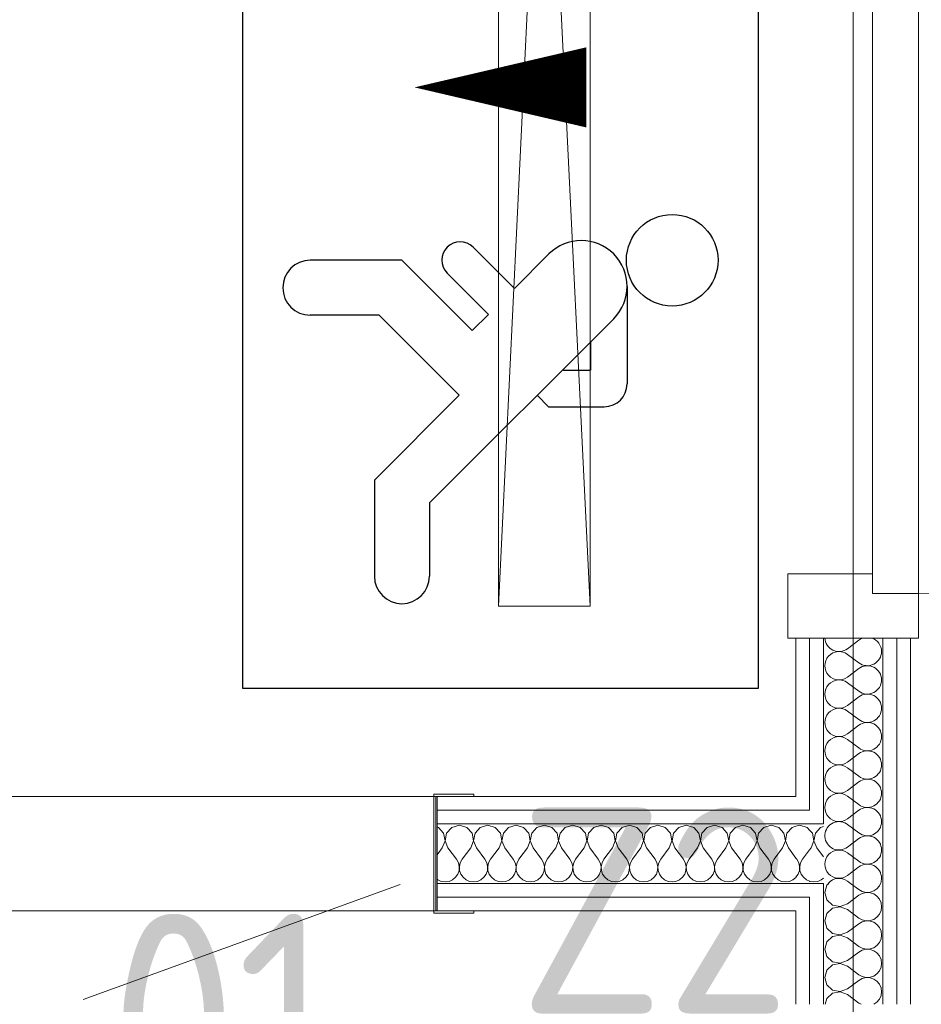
# Model space of a CAD drawing. Header units: millimetres. Extents: x -39149 to 267781, y -2340 to 58540.
# Tile 148 of 244: x 40684 to 41471, y 7368 to 8228. Entities that reach past the tile are written whole.
import ezdxf
from ezdxf.enums import TextEntityAlignment as Align

# ---------------------------------------------------------------- set-up
doc = ezdxf.new("R2010")
doc.units = ezdxf.units.MM
doc.header["$LTSCALE"] = 100
doc.header["$MEASUREMENT"] = 0
doc.linetypes.add('B0701', pattern=[46.823999, 31.199999, -15.624])
for name, color, linetype in [('22 C Binnenwanden', 7, 'Continuous'), ('22 C Binnenwanden Deuren', 7, 'Continuous'), ('22 C Binnenwanden Doorsnede-arcering', 7, 'Continuous'), ('22 C Binnenwanden Laagscheidingslijnen', 7, 'Continuous'), ('45 Plafond', 7, 'Continuous'), ('73 Keuken', 7, 'Continuous'), ('AL$1A---_ALGEMEEN--bestaand', 9, 'Continuous'), ('EL6221--_KRACHT_400', 3, 'Continuous'), ('EL6222--_KRACHT_230', 3, 'Continuous'), ('EL6311--_LICHT_BINNEN', 3, 'Continuous'), ('EL6321--_NOODLICHT_DECEN', 3, 'Continuous'), ('EL6441--_DATACOM', 3, 'Continuous'), ('EL6511--_BRANDMELD', 3, 'Continuous')]:
    doc.layers.add(name, color=color, linetype=linetype)
doc.styles.add('BURO-018', font='isocp.shx', dxfattribs={"height": 180})
doc.styles.add('STABICAD-012', font='ISOCP.SHX', dxfattribs={"height": 1.2})
doc.styles.add('STABICAD-018', font='ISOCP.SHX', dxfattribs={"height": 1.8})

# ---------------------------------------------------------------- blocks, each defined once
blk = doc.blocks.new('Slab_119_7', base_point=(34211.48, 612.08))
at = {"layer": '45 Plafond', "color": 8, "linetype": 'Continuous', "lineweight": 0}
blk.add_lwpolyline([(34211.48, 612.08, 0.066229), (50336.48, 5152.11), (50336.48, 11626.82), (48609.96, 11626.82), (48609.96, 11625), (43211.48, 11625), (43211.48, 5466.07), (41411.48, 5466.07), (41411.48, 10199.65), (34211.48, 10199.65)], format="xyb", close=True, dxfattribs=at)
blk = doc.blocks.new('Slab_152_7', base_point=(61.48, 11625))
at = {"layer": '45 Plafond', "color": 8, "linetype": 'Continuous', "lineweight": 0}
blk.add_lwpolyline([(61.48, 11625), (7161.48, 11625), (7161.48, 7850), (18261.48, 7850), (18261.48, 10250), (18050.2, 10250), (18050.2, 11625), (35849.88, 11625), (35849.88, 11399.97), (36099.88, 11399.97), (36099.88, 12175), (39053.15, 12175), (39053.15, 11445), (43211.48, 11445), (43211.48, 10132), (43211.48, 5466.07), (41411.48, 5466.07), (41411.48, 10199.65), (34211.48, 10199.65), (34211.48, 612.08, -0.138201), (61.48, 5162.88)], format="xyb", close=True, dxfattribs=at)
blk = doc.blocks.new('*X928')
at = {"layer": '22 C Binnenwanden Doorsnede-arcering', "color": 8, "linetype": 'Continuous', "lineweight": 0}
for p, q in [((41364.76, 7524.46), (41361.48, 7523.53)), ((41371.27, 7522.61), (41364.76, 7524.46)), ((41373.48, 7520.19), (41371.27, 7522.61)), ((41373.48, 7503.07), (41367.24, 7494.75)), ((41361.48, 7495.82), (41362.29, 7494.75)), ((41363.94, 7491.76), (41362.29, 7494.75)), ((41364.71, 7488.43), (41363.94, 7491.76)), ((41365.59, 7491.76), (41364.81, 7488.43)), ((41367.24, 7494.75), (41365.59, 7491.76)), ((41363.45, 7481.78), (41364.55, 7485.02)), ((41364.55, 7485.02), (41364.71, 7488.43)), ((41364.81, 7488.43), (41364.98, 7485.02)), ((41364.98, 7485.02), (41366.07, 7481.78)), ((41361.48, 7478.93), (41361.52, 7478.97)), ((41361.52, 7478.97), (41363.45, 7481.78)), ((41366.07, 7481.78), (41368, 7478.97)), ((41368, 7478.97), (41370.63, 7476.79)), ((41370.63, 7476.79), (41373.48, 7475.53))]:
    blk.add_line(p, q, dxfattribs=at)
blk = doc.blocks.new('*X930')
at = {"layer": '22 C Binnenwanden Doorsnede-arcering', "color": 8, "linetype": 'Continuous', "lineweight": 0}
for p, q in [((41375.84, 7517.62), (41373.48, 7520.19)), ((41377.09, 7510.97), (41375.84, 7517.62)), ((41378.45, 7517.62), (41377.19, 7510.97)), ((41383.01, 7522.61), (41378.45, 7517.62)), ((41385.48, 7523.31), (41383.01, 7522.61)), ((41374.67, 7504.65), (41377.09, 7510.97)), ((41377.19, 7510.97), (41379.62, 7504.65)), ((41374.67, 7504.65), (41373.48, 7503.07)), ((41379.62, 7504.65), (41385.48, 7496.84)), ((41373.48, 7475.53), (41373.76, 7475.41)), ((41373.76, 7475.41), (41377.14, 7474.94)), ((41377.14, 7474.94), (41380.53, 7475.41)), ((41380.53, 7475.41), (41383.65, 7476.79)), ((41383.65, 7476.79), (41385.48, 7478.3))]:
    blk.add_line(p, q, dxfattribs=at)
blk = doc.blocks.new('*X933')
at = {"layer": '22 C Binnenwanden Doorsnede-arcering', "color": 8, "linetype": 'Continuous', "lineweight": 0}
for p, q in [((41406.53, 7678.67), (41416.43, 7686.1)), ((41406.53, 7673.71), (41416.43, 7666.29)), ((41406.53, 7653.9), (41416.43, 7661.33)), ((41406.53, 7648.95), (41416.43, 7641.52)), ((41406.53, 7629.14), (41416.43, 7636.57)), ((41406.53, 7624.19), (41416.43, 7616.76)), ((41406.53, 7604.38), (41416.43, 7611.81)), ((41406.53, 7599.43), (41416.43, 7592)), ((41406.53, 7579.62), (41416.43, 7587.05)), ((41406.53, 7574.67), (41416.43, 7567.24)), ((41406.53, 7554.86), (41416.43, 7562.29)), ((41406.53, 7549.9), (41416.43, 7542.48)), ((41406.53, 7530.1), (41416.43, 7537.52))]:
    blk.add_line(p, q, dxfattribs=at)
for centre, start, end in [((41399.1, 7688.57), 182.64545, 306.8699), ((41423.86, 7676.19), 107.47566, 126.8699), ((41423.86, 7676.19), 0, 72.52434), ((41399.1, 7663.81), 53.1301, 306.8699), ((41423.86, 7676.19), 233.1301, 0), ((41423.86, 7651.43), 0, 126.8699), ((41399.1, 7639.05), 53.1301, 306.8699), ((41423.86, 7651.43), 233.1301, 0), ((41423.86, 7626.67), 0, 126.8699), ((41399.1, 7614.29), 53.1301, 306.8699), ((41423.86, 7626.67), 233.1301, 0), ((41423.86, 7601.9), 0, 126.8699), ((41399.1, 7589.52), 53.1301, 306.8699), ((41423.86, 7601.9), 233.1301, 0), ((41423.86, 7577.14), 0, 126.8699), ((41399.1, 7564.76), 53.1301, 306.8699), ((41423.86, 7577.14), 233.1301, 0), ((41423.86, 7552.38), 0, 126.8699), ((41399.1, 7540), 53.1301, 306.8699), ((41423.86, 7552.38), 233.1301, 0), ((41423.86, 7527.62), 0, 126.8699), ((41399.1, 7515.24), 57.66317, 122.33683), ((41423.86, 7527.62), 351.07846, 0)]:
    blk.add_arc(centre, 12.38, start, end, dxfattribs=at)
blk = doc.blocks.new('*X935')
at = {"layer": '22 C Binnenwanden Doorsnede-arcering', "color": 8, "linetype": 'Continuous', "lineweight": 0}
for p, q in [((41406.53, 7525.14), (41416.43, 7517.71)), ((41406.53, 7505.33), (41416.43, 7512.76)), ((41406.53, 7500.38), (41416.43, 7492.95)), ((41406.53, 7480.57), (41416.43, 7488)), ((41406.53, 7475.62), (41409.09, 7473.7))]:
    blk.add_line(p, q, dxfattribs=at)
for centre, start, end in [((41399.1, 7515.24), 122.33683, 306.8699), ((41399.1, 7515.24), 53.1301, 57.66317), ((41423.86, 7527.62), 233.1301, 351.07846), ((41423.86, 7502.86), 0, 126.8699), ((41399.1, 7490.48), 53.1301, 306.8699), ((41423.86, 7502.86), 233.1301, 0), ((41423.86, 7478.1), 0, 126.8699), ((41399.1, 7465.71), 53.1301, 139.84046), ((41423.86, 7478.1), 339.20154, 0)]:
    blk.add_arc(centre, 12.38, start, end, dxfattribs=at)
blk = doc.blocks.new('*X937')
at = {"layer": '22 C Binnenwanden Doorsnede-arcering', "color": 8, "linetype": 'Continuous', "lineweight": 0}
for p, q in [((41388.57, 7472.22), (41386.72, 7465.71)), ((41386.72, 7465.71), (41388.57, 7459.21)), ((41390.18, 7473.7), (41388.57, 7472.22)), ((41409.09, 7473.7), (41416.43, 7468.19)), ((41416.43, 7468.19), (41419.42, 7466.54)), ((41419.42, 7466.54), (41422.75, 7465.76)), ((41422.75, 7465.66), (41419.42, 7464.89)), ((41422.75, 7465.76), (41426.16, 7465.93)), ((41426.16, 7465.5), (41422.75, 7465.66)), ((41426.16, 7465.93), (41429.4, 7467.02)), ((41429.4, 7467.02), (41432.21, 7468.96)), ((41432.21, 7468.96), (41434.39, 7471.59)), ((41434.39, 7471.59), (41435.32, 7473.7)), ((41388.57, 7459.21), (41393.56, 7454.64)), ((41406.53, 7455.81), (41416.43, 7463.24)), ((41419.42, 7464.89), (41416.43, 7463.24)), ((41429.4, 7464.41), (41426.16, 7465.5)), ((41432.21, 7462.47), (41429.4, 7464.41)), ((41434.39, 7459.84), (41432.21, 7462.47)), ((41435.77, 7456.72), (41434.39, 7459.84)), ((41393.56, 7452.03), (41388.57, 7447.46)), ((41393.56, 7454.64), (41400.21, 7453.38)), ((41400.21, 7453.28), (41393.56, 7452.03)), ((41400.21, 7453.38), (41406.53, 7455.81)), ((41406.53, 7450.86), (41400.21, 7453.28)), ((41406.53, 7450.86), (41416.43, 7443.43)), ((41434.39, 7446.82), (41435.77, 7449.95)), ((41436.24, 7453.33), (41435.77, 7456.72)), ((41435.77, 7449.95), (41436.24, 7453.33)), ((41388.57, 7447.46), (41386.72, 7440.95)), ((41386.72, 7440.95), (41388.57, 7434.44)), ((41416.43, 7443.43), (41419.42, 7441.78)), ((41419.42, 7440.13), (41416.43, 7438.48)), ((41419.42, 7441.78), (41422.75, 7441)), ((41422.75, 7440.9), (41419.42, 7440.13)), ((41422.75, 7441), (41426.16, 7441.17)), ((41426.16, 7440.74), (41422.75, 7440.9)), ((41426.16, 7441.17), (41429.4, 7442.26)), ((41429.4, 7439.65), (41426.16, 7440.74)), ((41429.4, 7442.26), (41432.21, 7444.19)), ((41432.21, 7444.19), (41434.39, 7446.82)), ((41388.57, 7434.44), (41393.56, 7429.88)), ((41406.53, 7431.05), (41416.43, 7438.48)), ((41432.21, 7437.71), (41429.4, 7439.65)), ((41434.39, 7435.08), (41432.21, 7437.71)), ((41435.77, 7431.95), (41434.39, 7435.08)), ((41436.24, 7428.57), (41435.77, 7431.95)), ((41388.57, 7422.7), (41386.72, 7416.19)), ((41393.56, 7427.26), (41388.57, 7422.7)), ((41393.56, 7429.88), (41400.21, 7428.62)), ((41400.21, 7428.52), (41393.56, 7427.26)), ((41400.21, 7428.62), (41406.53, 7431.05)), ((41406.53, 7426.1), (41400.21, 7428.52)), ((41406.53, 7426.1), (41416.43, 7418.67)), ((41434.39, 7422.06), (41435.77, 7425.19)), ((41435.77, 7425.19), (41436.24, 7428.57)), ((41386.72, 7416.19), (41388.57, 7409.68)), ((41416.43, 7418.67), (41419.42, 7417.01)), ((41419.42, 7415.37), (41416.43, 7413.71)), ((41419.42, 7417.01), (41422.75, 7416.24)), ((41422.75, 7416.14), (41419.42, 7415.37)), ((41422.75, 7416.24), (41426.16, 7416.41)), ((41426.16, 7415.97), (41422.75, 7416.14)), ((41426.16, 7416.41), (41429.4, 7417.5)), ((41429.4, 7414.88), (41426.16, 7415.97)), ((41429.4, 7417.5), (41432.21, 7419.43)), ((41432.21, 7412.95), (41429.4, 7414.88)), ((41432.21, 7419.43), (41434.39, 7422.06)), ((41388.57, 7409.68), (41393.56, 7405.12)), ((41400.21, 7403.86), (41406.53, 7406.29)), ((41406.53, 7406.29), (41416.43, 7413.71)), ((41434.39, 7410.32), (41432.21, 7412.95)), ((41435.77, 7407.19), (41434.39, 7410.32)), ((41436.24, 7403.81), (41435.77, 7407.19)), ((41388.57, 7397.94), (41386.72, 7391.43)), ((41393.56, 7402.5), (41388.57, 7397.94)), ((41393.56, 7405.12), (41400.21, 7403.86)), ((41400.21, 7403.76), (41393.56, 7402.5)), ((41406.53, 7401.33), (41400.21, 7403.76)), ((41406.53, 7401.33), (41416.43, 7393.9)), ((41432.21, 7394.67), (41434.39, 7397.3)), ((41434.39, 7397.3), (41435.77, 7400.43)), ((41435.77, 7400.43), (41436.24, 7403.81)), ((41386.72, 7391.43), (41388.57, 7384.92)), ((41406.53, 7381.52), (41416.43, 7388.95)), ((41416.43, 7393.9), (41419.42, 7392.25)), ((41419.42, 7390.61), (41416.43, 7388.95)), ((41419.42, 7392.25), (41422.75, 7391.48)), ((41422.75, 7391.38), (41419.42, 7390.61)), ((41422.75, 7391.48), (41426.16, 7391.64)), ((41426.16, 7391.21), (41422.75, 7391.38)), ((41426.16, 7391.64), (41429.4, 7392.74)), ((41429.4, 7390.12), (41426.16, 7391.21)), ((41429.4, 7392.74), (41432.21, 7394.67)), ((41432.21, 7388.19), (41429.4, 7390.12)), ((41434.39, 7385.56), (41432.21, 7388.19)), ((41388.57, 7384.92), (41393.56, 7380.35)), ((41393.56, 7380.35), (41400.21, 7379.1)), ((41400.21, 7379.1), (41406.53, 7381.52)), ((41435.77, 7382.43), (41434.39, 7385.56)), ((41436.24, 7379.05), (41435.77, 7382.43)), ((41388.57, 7373.18), (41387.11, 7368.04)), ((41393.56, 7377.74), (41388.57, 7373.18)), ((41400.21, 7379), (41393.56, 7377.74)), ((41406.53, 7376.57), (41400.21, 7379)), ((41406.53, 7376.57), (41416.43, 7369.14)), ((41432.21, 7369.91), (41434.39, 7372.54)), ((41434.39, 7372.54), (41435.77, 7375.66)), ((41435.77, 7375.66), (41436.24, 7379.05)), ((41416.43, 7369.14), (41418.43, 7368.04)), ((41429.49, 7368.04), (41432.21, 7369.91))]:
    blk.add_line(p, q, dxfattribs=at)
blk = doc.blocks.new('D1a bi h 14_35')
at = {"layer": '22 C Binnenwanden Deuren', "color": 8, "linetype": 'Continuous', "lineweight": 0}
for p, q in [((-467, 0), (467, 0)), ((450, 0), (506, 0)), ((467, 0), (467, -40)), ((506, -114), (506, 0)), ((506, -7), (506, -19)), ((506, -19), (506, -31)), ((506, -31), (506, -83)), ((467, -40), (-467, -40)), ((450, -40), (450, -114)), ((506, -83), (506, -95)), ((506, -95), (506, -107)), ((450, -114), (506, -114))]:
    blk.add_line(p, q, dxfattribs=at)
blk.add_arc((-467, 0), 934, 0, 90, dxfattribs=at)
blk = doc.blocks.new('Wall_355_7', base_point=(41411.48, 5466.07))
at = {"layer": '22 C Binnenwanden', "color": 8, "linetype": 'Continuous', "lineweight": 0}
for p, q in [((41373.48, 7688), (41361.48, 7688)), ((41361.48, 7688), (41361.48, 7549.7)), ((41385.48, 7688), (41373.48, 7688)), ((41437.48, 7688), (41385.48, 7688)), ((41449.48, 7688), (41437.48, 7688)), ((41461.48, 7688), (41449.48, 7688)), ((41461.48, 7368.04), (41461.48, 7688)), ((41361.48, 7449.7), (41361.48, 7368.04))]:
    blk.add_line(p, q, dxfattribs=at)
at = {"layer": '22 C Binnenwanden Laagscheidingslijnen', "color": 8, "linetype": 'Continuous', "lineweight": 0}
for p, q in [((41373.48, 7688), (41373.48, 7537.7)), ((41385.48, 7688), (41385.48, 7525.7)), ((41437.48, 7525.7), (41437.48, 7688)), ((41449.48, 7368.04), (41449.48, 7688)), ((41373.48, 7537.7), (41361.48, 7537.7)), ((41373.48, 7525.7), (41361.48, 7525.7)), ((41385.48, 7525.7), (41373.48, 7525.7)), ((41437.48, 7473.7), (41437.48, 7525.7)), ((41361.48, 7473.7), (41373.48, 7473.7)), ((41373.48, 7473.7), (41385.48, 7473.7)), ((41385.48, 7473.7), (41385.48, 7368.04)), ((41437.48, 7368.04), (41437.48, 7473.7)), ((41361.48, 7461.7), (41373.48, 7461.7)), ((41373.48, 7461.7), (41373.48, 7368.04))]:
    blk.add_line(p, q, dxfattribs=at)
at = {"layer": '22 C Binnenwanden', "color": 1, "lineweight": 0}
for name in ['*X933', '*X928', '*X930', '*X935', '*X937']:
    blk.add_blockref(name, (0, 0), dxfattribs=at)
at = {"layer": '22 C Binnenwanden Deuren', "color": 1, "linetype": 'Continuous', "lineweight": 0, "zscale": 1000, "rotation": 270}
blk.add_blockref('D1a bi h 14_35', (41468.48, 8194), dxfattribs=at)
blk = doc.blocks.new('*X948')
at = {"layer": '22 C Binnenwanden Doorsnede-arcering', "color": 8, "linetype": 'Continuous', "lineweight": 0}
for p, q in [((41049.37, 7522.61), (41048.21, 7522.94)), ((41053.93, 7517.62), (41049.37, 7522.61)), ((41055.19, 7510.97), (41053.93, 7517.62)), ((41056.55, 7517.62), (41055.29, 7510.97)), ((41061.11, 7522.61), (41056.55, 7517.62)), ((41067.62, 7524.46), (41061.11, 7522.61)), ((41074.13, 7522.61), (41067.62, 7524.46)), ((41078.69, 7517.62), (41074.13, 7522.61)), ((41079.95, 7510.97), (41078.69, 7517.62)), ((41081.31, 7517.62), (41080.05, 7510.97)), ((41085.87, 7522.61), (41081.31, 7517.62)), ((41092.38, 7524.46), (41085.87, 7522.61)), ((41098.89, 7522.61), (41092.38, 7524.46)), ((41103.45, 7517.62), (41098.89, 7522.61)), ((41104.71, 7510.97), (41103.45, 7517.62)), ((41106.07, 7517.62), (41104.81, 7510.97)), ((41110.63, 7522.61), (41106.07, 7517.62)), ((41117.14, 7524.46), (41110.63, 7522.61)), ((41123.65, 7522.61), (41117.14, 7524.46)), ((41128.22, 7517.62), (41123.65, 7522.61)), ((41129.47, 7510.97), (41128.22, 7517.62)), ((41130.83, 7517.62), (41129.57, 7510.97)), ((41135.4, 7522.61), (41130.83, 7517.62)), ((41141.9, 7524.46), (41135.4, 7522.61)), ((41148.41, 7522.61), (41141.9, 7524.46)), ((41152.98, 7517.62), (41148.41, 7522.61)), ((41154.24, 7510.97), (41152.98, 7517.62)), ((41155.59, 7517.62), (41154.34, 7510.97)), ((41160.16, 7522.61), (41155.59, 7517.62)), ((41166.67, 7524.46), (41160.16, 7522.61)), ((41173.18, 7522.61), (41166.67, 7524.46)), ((41177.74, 7517.62), (41173.18, 7522.61)), ((41179, 7510.97), (41177.74, 7517.62)), ((41180.35, 7517.62), (41179.1, 7510.97)), ((41184.92, 7522.61), (41180.35, 7517.62)), ((41191.43, 7524.46), (41184.92, 7522.61)), ((41197.94, 7522.61), (41191.43, 7524.46)), ((41202.5, 7517.62), (41197.94, 7522.61)), ((41203.76, 7510.97), (41202.5, 7517.62)), ((41205.12, 7517.62), (41203.86, 7510.97)), ((41209.68, 7522.61), (41205.12, 7517.62)), ((41216.19, 7524.46), (41209.68, 7522.61)), ((41222.7, 7522.61), (41216.19, 7524.46)), ((41227.26, 7517.62), (41222.7, 7522.61)), ((41228.52, 7510.97), (41227.26, 7517.62)), ((41229.88, 7517.62), (41228.62, 7510.97)), ((41234.44, 7522.61), (41229.88, 7517.62)), ((41240.95, 7524.46), (41234.44, 7522.61)), ((41247.46, 7522.61), (41240.95, 7524.46)), ((41252.03, 7517.62), (41247.46, 7522.61)), ((41253.28, 7510.97), (41252.03, 7517.62)), ((41254.64, 7517.62), (41253.38, 7510.97)), ((41259.21, 7522.61), (41254.64, 7517.62)), ((41265.71, 7524.46), (41259.21, 7522.61)), ((41272.22, 7522.61), (41265.71, 7524.46)), ((41276.79, 7517.62), (41272.22, 7522.61)), ((41278.05, 7510.97), (41276.79, 7517.62)), ((41279.4, 7517.62), (41278.15, 7510.97)), ((41283.97, 7522.61), (41279.4, 7517.62)), ((41290.48, 7524.46), (41283.97, 7522.61)), ((41296.99, 7522.61), (41290.48, 7524.46)), ((41301.55, 7517.62), (41296.99, 7522.61)), ((41302.81, 7510.97), (41301.55, 7517.62)), ((41304.16, 7517.62), (41302.91, 7510.97)), ((41308.73, 7522.61), (41304.16, 7517.62)), ((41315.24, 7524.46), (41308.73, 7522.61)), ((41321.75, 7522.61), (41315.24, 7524.46)), ((41326.31, 7517.62), (41321.75, 7522.61)), ((41327.57, 7510.97), (41326.31, 7517.62)), ((41328.93, 7517.62), (41327.67, 7510.97)), ((41333.49, 7522.61), (41328.93, 7517.62)), ((41340, 7524.46), (41333.49, 7522.61)), ((41346.51, 7522.61), (41340, 7524.46)), ((41351.07, 7517.62), (41346.51, 7522.61)), ((41352.33, 7510.97), (41351.07, 7517.62)), ((41353.69, 7517.62), (41352.43, 7510.97)), ((41358.25, 7522.61), (41353.69, 7517.62)), ((41361.48, 7523.53), (41358.25, 7522.61)), ((41052.76, 7504.65), (41055.19, 7510.97)), ((41055.29, 7510.97), (41057.71, 7504.65)), ((41077.52, 7504.65), (41079.95, 7510.97)), ((41080.05, 7510.97), (41082.48, 7504.65)), ((41102.29, 7504.65), (41104.71, 7510.97)), ((41104.81, 7510.97), (41107.24, 7504.65)), ((41127.05, 7504.65), (41129.47, 7510.97)), ((41129.57, 7510.97), (41132, 7504.65)), ((41151.81, 7504.65), (41154.24, 7510.97)), ((41154.34, 7510.97), (41156.76, 7504.65)), ((41176.57, 7504.65), (41179, 7510.97)), ((41179.1, 7510.97), (41181.52, 7504.65)), ((41201.33, 7504.65), (41203.76, 7510.97)), ((41203.86, 7510.97), (41206.29, 7504.65)), ((41226.1, 7504.65), (41228.52, 7510.97)), ((41228.62, 7510.97), (41231.05, 7504.65)), ((41250.86, 7504.65), (41253.28, 7510.97)), ((41253.38, 7510.97), (41255.81, 7504.65)), ((41275.62, 7504.65), (41278.05, 7510.97)), ((41278.15, 7510.97), (41280.57, 7504.65)), ((41300.38, 7504.65), (41302.81, 7510.97)), ((41302.91, 7510.97), (41305.33, 7504.65)), ((41325.14, 7504.65), (41327.57, 7510.97)), ((41327.67, 7510.97), (41330.1, 7504.65)), ((41349.9, 7504.65), (41352.33, 7510.97)), ((41352.43, 7510.97), (41354.86, 7504.65)), ((41052.76, 7504.65), (41048.21, 7498.59)), ((41057.71, 7504.65), (41065.14, 7494.75)), ((41077.52, 7504.65), (41070.1, 7494.75)), ((41082.48, 7504.65), (41089.9, 7494.75)), ((41102.29, 7504.65), (41094.86, 7494.75)), ((41107.24, 7504.65), (41114.67, 7494.75)), ((41127.05, 7504.65), (41119.62, 7494.75)), ((41132, 7504.65), (41139.43, 7494.75)), ((41151.81, 7504.65), (41144.38, 7494.75)), ((41156.76, 7504.65), (41164.19, 7494.75)), ((41176.57, 7504.65), (41169.14, 7494.75)), ((41181.52, 7504.65), (41188.95, 7494.75)), ((41201.33, 7504.65), (41193.9, 7494.75)), ((41206.29, 7504.65), (41213.71, 7494.75)), ((41226.1, 7504.65), (41218.67, 7494.75)), ((41231.05, 7504.65), (41238.48, 7494.75)), ((41250.86, 7504.65), (41243.43, 7494.75)), ((41255.81, 7504.65), (41263.24, 7494.75)), ((41275.62, 7504.65), (41268.19, 7494.75)), ((41280.57, 7504.65), (41288, 7494.75)), ((41300.38, 7504.65), (41292.95, 7494.75)), ((41305.33, 7504.65), (41312.76, 7494.75)), ((41325.14, 7504.65), (41317.71, 7494.75)), ((41330.1, 7504.65), (41337.52, 7494.75)), ((41349.9, 7504.65), (41342.48, 7494.75)), ((41354.86, 7504.65), (41361.48, 7495.82)), ((41066.8, 7491.76), (41065.14, 7494.75)), ((41067.57, 7488.43), (41066.8, 7491.76)), ((41068.44, 7491.76), (41067.67, 7488.43)), ((41070.1, 7494.75), (41068.44, 7491.76)), ((41091.56, 7491.76), (41089.9, 7494.75)), ((41092.33, 7488.43), (41091.56, 7491.76)), ((41093.2, 7491.76), (41092.43, 7488.43)), ((41094.86, 7494.75), (41093.2, 7491.76)), ((41116.32, 7491.76), (41114.67, 7494.75)), ((41117.09, 7488.43), (41116.32, 7491.76)), ((41117.97, 7491.76), (41117.19, 7488.43)), ((41119.62, 7494.75), (41117.97, 7491.76)), ((41141.08, 7491.76), (41139.43, 7494.75)), ((41141.85, 7488.43), (41141.08, 7491.76)), ((41142.73, 7491.76), (41141.95, 7488.43)), ((41144.38, 7494.75), (41142.73, 7491.76)), ((41165.84, 7491.76), (41164.19, 7494.75)), ((41166.62, 7488.43), (41165.84, 7491.76)), ((41167.49, 7491.76), (41166.72, 7488.43)), ((41169.14, 7494.75), (41167.49, 7491.76)), ((41190.61, 7491.76), (41188.95, 7494.75)), ((41191.38, 7488.43), (41190.61, 7491.76)), ((41192.25, 7491.76), (41191.48, 7488.43)), ((41193.9, 7494.75), (41192.25, 7491.76)), ((41215.37, 7491.76), (41213.71, 7494.75)), ((41216.14, 7488.43), (41215.37, 7491.76)), ((41217.01, 7491.76), (41216.24, 7488.43)), ((41218.67, 7494.75), (41217.01, 7491.76)), ((41240.13, 7491.76), (41238.48, 7494.75)), ((41240.9, 7488.43), (41240.13, 7491.76)), ((41241.78, 7491.76), (41241, 7488.43)), ((41243.43, 7494.75), (41241.78, 7491.76)), ((41264.89, 7491.76), (41263.24, 7494.75)), ((41265.66, 7488.43), (41264.89, 7491.76)), ((41266.54, 7491.76), (41265.76, 7488.43)), ((41268.19, 7494.75), (41266.54, 7491.76)), ((41289.65, 7491.76), (41288, 7494.75)), ((41290.43, 7488.43), (41289.65, 7491.76)), ((41291.3, 7491.76), (41290.53, 7488.43)), ((41292.95, 7494.75), (41291.3, 7491.76)), ((41314.41, 7491.76), (41312.76, 7494.75)), ((41315.19, 7488.43), (41314.41, 7491.76)), ((41316.06, 7491.76), (41315.29, 7488.43)), ((41317.71, 7494.75), (41316.06, 7491.76)), ((41339.18, 7491.76), (41337.52, 7494.75)), ((41339.95, 7488.43), (41339.18, 7491.76)), ((41340.82, 7491.76), (41340.05, 7488.43)), ((41342.48, 7494.75), (41340.82, 7491.76)), ((41066.31, 7481.78), (41067.4, 7485.02)), ((41067.4, 7485.02), (41067.57, 7488.43)), ((41067.67, 7488.43), (41067.83, 7485.02)), ((41067.83, 7485.02), (41068.93, 7481.78)), ((41091.07, 7481.78), (41092.17, 7485.02)), ((41092.17, 7485.02), (41092.33, 7488.43)), ((41092.43, 7488.43), (41092.6, 7485.02)), ((41092.6, 7485.02), (41093.69, 7481.78)), ((41115.84, 7481.78), (41116.93, 7485.02)), ((41116.93, 7485.02), (41117.09, 7488.43)), ((41117.19, 7488.43), (41117.36, 7485.02)), ((41117.36, 7485.02), (41118.45, 7481.78)), ((41140.6, 7481.78), (41141.69, 7485.02)), ((41141.69, 7485.02), (41141.85, 7488.43)), ((41141.95, 7488.43), (41142.12, 7485.02)), ((41142.12, 7485.02), (41143.21, 7481.78)), ((41165.36, 7481.78), (41166.45, 7485.02)), ((41166.45, 7485.02), (41166.62, 7488.43)), ((41166.72, 7488.43), (41166.88, 7485.02)), ((41166.88, 7485.02), (41167.97, 7481.78)), ((41190.12, 7481.78), (41191.21, 7485.02)), ((41191.21, 7485.02), (41191.38, 7488.43)), ((41191.48, 7488.43), (41191.64, 7485.02)), ((41191.64, 7485.02), (41192.74, 7481.78)), ((41214.88, 7481.78), (41215.97, 7485.02)), ((41215.97, 7485.02), (41216.14, 7488.43)), ((41216.24, 7488.43), (41216.41, 7485.02)), ((41216.41, 7485.02), (41217.5, 7481.78)), ((41239.65, 7481.78), (41240.74, 7485.02)), ((41240.74, 7485.02), (41240.9, 7488.43)), ((41241, 7488.43), (41241.17, 7485.02)), ((41241.17, 7485.02), (41242.26, 7481.78)), ((41264.41, 7481.78), (41265.5, 7485.02)), ((41265.5, 7485.02), (41265.66, 7488.43)), ((41265.76, 7488.43), (41265.93, 7485.02)), ((41265.93, 7485.02), (41267.02, 7481.78)), ((41289.17, 7481.78), (41290.26, 7485.02)), ((41290.26, 7485.02), (41290.43, 7488.43)), ((41290.53, 7488.43), (41290.69, 7485.02)), ((41290.69, 7485.02), (41291.78, 7481.78)), ((41313.93, 7481.78), (41315.02, 7485.02)), ((41315.02, 7485.02), (41315.19, 7488.43)), ((41315.29, 7488.43), (41315.45, 7485.02)), ((41315.45, 7485.02), (41316.55, 7481.78)), ((41338.69, 7481.78), (41339.78, 7485.02)), ((41339.78, 7485.02), (41339.95, 7488.43)), ((41340.05, 7488.43), (41340.22, 7485.02)), ((41340.22, 7485.02), (41341.31, 7481.78)), ((41048.21, 7477.21), (41048.73, 7476.79)), ((41048.73, 7476.79), (41051.85, 7475.41)), ((41051.85, 7475.41), (41055.24, 7474.94)), ((41055.24, 7474.94), (41058.62, 7475.41)), ((41058.62, 7475.41), (41061.75, 7476.79)), ((41061.75, 7476.79), (41064.38, 7478.97)), ((41064.38, 7478.97), (41066.31, 7481.78)), ((41068.93, 7481.78), (41070.86, 7478.97)), ((41070.86, 7478.97), (41073.49, 7476.79)), ((41073.49, 7476.79), (41076.62, 7475.41)), ((41076.62, 7475.41), (41080, 7474.94)), ((41080, 7474.94), (41083.38, 7475.41)), ((41083.38, 7475.41), (41086.51, 7476.79)), ((41086.51, 7476.79), (41089.14, 7478.97)), ((41089.14, 7478.97), (41091.07, 7481.78)), ((41093.69, 7481.78), (41095.62, 7478.97)), ((41095.62, 7478.97), (41098.25, 7476.79)), ((41098.25, 7476.79), (41101.38, 7475.41)), ((41101.38, 7475.41), (41104.76, 7474.94)), ((41104.76, 7474.94), (41108.15, 7475.41)), ((41108.15, 7475.41), (41111.27, 7476.79)), ((41111.27, 7476.79), (41113.9, 7478.97)), ((41113.9, 7478.97), (41115.84, 7481.78)), ((41118.45, 7481.78), (41120.38, 7478.97)), ((41120.38, 7478.97), (41123.01, 7476.79)), ((41123.01, 7476.79), (41126.14, 7475.41)), ((41126.14, 7475.41), (41129.52, 7474.94)), ((41129.52, 7474.94), (41132.91, 7475.41)), ((41132.91, 7475.41), (41136.03, 7476.79)), ((41136.03, 7476.79), (41138.66, 7478.97)), ((41138.66, 7478.97), (41140.6, 7481.78)), ((41143.21, 7481.78), (41145.15, 7478.97)), ((41145.15, 7478.97), (41147.78, 7476.79)), ((41147.78, 7476.79), (41150.9, 7475.41)), ((41150.9, 7475.41), (41154.29, 7474.94)), ((41154.29, 7474.94), (41157.67, 7475.41)), ((41157.67, 7475.41), (41160.79, 7476.79)), ((41160.79, 7476.79), (41163.43, 7478.97)), ((41163.43, 7478.97), (41165.36, 7481.78)), ((41167.97, 7481.78), (41169.91, 7478.97)), ((41169.91, 7478.97), (41172.54, 7476.79)), ((41172.54, 7476.79), (41175.66, 7475.41)), ((41175.66, 7475.41), (41179.05, 7474.94)), ((41179.05, 7474.94), (41182.43, 7475.41)), ((41182.43, 7475.41), (41185.56, 7476.79)), ((41185.56, 7476.79), (41188.19, 7478.97)), ((41188.19, 7478.97), (41190.12, 7481.78)), ((41192.74, 7481.78), (41194.67, 7478.97)), ((41194.67, 7478.97), (41197.3, 7476.79)), ((41197.3, 7476.79), (41200.43, 7475.41)), ((41200.43, 7475.41), (41203.81, 7474.94)), ((41203.81, 7474.94), (41207.19, 7475.41)), ((41207.19, 7475.41), (41210.32, 7476.79)), ((41210.32, 7476.79), (41212.95, 7478.97)), ((41212.95, 7478.97), (41214.88, 7481.78)), ((41217.5, 7481.78), (41219.43, 7478.97)), ((41219.43, 7478.97), (41222.06, 7476.79)), ((41222.06, 7476.79), (41225.19, 7475.41)), ((41225.19, 7475.41), (41228.57, 7474.94)), ((41228.57, 7474.94), (41231.95, 7475.41)), ((41231.95, 7475.41), (41235.08, 7476.79)), ((41235.08, 7476.79), (41237.71, 7478.97)), ((41237.71, 7478.97), (41239.65, 7481.78)), ((41242.26, 7481.78), (41244.19, 7478.97)), ((41244.19, 7478.97), (41246.82, 7476.79)), ((41246.82, 7476.79), (41249.95, 7475.41)), ((41249.95, 7475.41), (41253.33, 7474.94)), ((41253.33, 7474.94), (41256.72, 7475.41)), ((41256.72, 7475.41), (41259.84, 7476.79)), ((41259.84, 7476.79), (41262.47, 7478.97)), ((41262.47, 7478.97), (41264.41, 7481.78)), ((41267.02, 7481.78), (41268.96, 7478.97)), ((41268.96, 7478.97), (41271.59, 7476.79)), ((41271.59, 7476.79), (41274.71, 7475.41)), ((41274.71, 7475.41), (41278.1, 7474.94)), ((41278.1, 7474.94), (41281.48, 7475.41)), ((41281.48, 7475.41), (41284.6, 7476.79)), ((41284.6, 7476.79), (41287.23, 7478.97)), ((41287.23, 7478.97), (41289.17, 7481.78)), ((41291.78, 7481.78), (41293.72, 7478.97)), ((41293.72, 7478.97), (41296.35, 7476.79)), ((41296.35, 7476.79), (41299.47, 7475.41)), ((41299.47, 7475.41), (41302.86, 7474.94)), ((41302.86, 7474.94), (41306.24, 7475.41)), ((41306.24, 7475.41), (41309.37, 7476.79)), ((41309.37, 7476.79), (41312, 7478.97)), ((41312, 7478.97), (41313.93, 7481.78)), ((41316.55, 7481.78), (41318.48, 7478.97)), ((41318.48, 7478.97), (41321.11, 7476.79)), ((41321.11, 7476.79), (41324.24, 7475.41)), ((41324.24, 7475.41), (41327.62, 7474.94)), ((41327.62, 7474.94), (41331, 7475.41)), ((41331, 7475.41), (41334.13, 7476.79)), ((41334.13, 7476.79), (41336.76, 7478.97)), ((41336.76, 7478.97), (41338.69, 7481.78)), ((41341.31, 7481.78), (41343.24, 7478.97)), ((41343.24, 7478.97), (41345.87, 7476.79)), ((41345.87, 7476.79), (41349, 7475.41)), ((41349, 7475.41), (41352.38, 7474.94)), ((41352.38, 7474.94), (41355.76, 7475.41)), ((41355.76, 7475.41), (41358.89, 7476.79)), ((41358.89, 7476.79), (41361.48, 7478.93))]:
    blk.add_line(p, q, dxfattribs=at)
blk = doc.blocks.new('Empty Door_9')
at = {"layer": '22 C Binnenwanden Deuren', "color": 8, "linetype": 'Continuous', "lineweight": 0}
for p, q in [((-506, -7), (-506, -19)), ((-506, -19), (-506, -31)), ((-506, -31), (-506, -83)), ((-506, -83), (-506, -95)), ((-506, -95), (-506, -107))]:
    blk.add_line(p, q, dxfattribs=at)
at = {"layer": '22 C Binnenwanden Deuren', "color": 8, "linetype": 'B0701', "lineweight": 0}
for p, q in [((-506, -7), (506, -7)), ((-506, -107), (506, -107))]:
    blk.add_line(p, q, dxfattribs=at)
blk = doc.blocks.new('Wall_357_7', base_point=(39211.48, 7499.7))
at = {"layer": '22 C Binnenwanden', "color": 8, "linetype": 'Continuous', "lineweight": 0}
for p, q in [((41361.48, 7549.7), (41048.21, 7549.7)), ((41048.21, 7449.7), (41361.48, 7449.7))]:
    blk.add_line(p, q, dxfattribs=at)
at = {"layer": '22 C Binnenwanden Laagscheidingslijnen', "color": 8, "linetype": 'Continuous', "lineweight": 0}
for p, q in [((41361.48, 7537.7), (41048.21, 7537.7)), ((41361.48, 7525.7), (41048.21, 7525.7)), ((41048.21, 7473.7), (41361.48, 7473.7)), ((41048.21, 7461.7), (41361.48, 7461.7))]:
    blk.add_line(p, q, dxfattribs=at)
at = {"layer": '22 C Binnenwanden', "color": 1, "lineweight": 0}
blk.add_blockref('*X948', (0, 0), dxfattribs=at)
at = {"layer": '22 C Binnenwanden Deuren', "color": 1, "linetype": 'Continuous', "lineweight": 0, "xscale": -1, "zscale": 1000}
blk.add_blockref('Empty Door_9', (40542.21, 7556.7), dxfattribs=at)
blk = doc.blocks.new('Wall_417_7', base_point=(41080.26, 7449.7))
at = {"layer": '22 C Binnenwanden', "color": 8, "linetype": 'Continuous', "lineweight": 0}
for p, q in [((41080.26, 7449.7), (41047.21, 7449.7)), ((41080.26, 7447.7), (41080.26, 7449.7)), ((41045.21, 7447.7), (41080.26, 7447.7))]:
    blk.add_line(p, q, dxfattribs=at)
blk = doc.blocks.new('Wall_418_7', base_point=(41047.21, 7549.7))
at = {"layer": '22 C Binnenwanden', "color": 8, "linetype": 'Continuous', "lineweight": 0}
for p, q in [((41080.26, 7551.7), (41045.21, 7551.7)), ((41080.26, 7549.7), (41080.26, 7551.7)), ((41047.21, 7549.7), (41080.26, 7549.7))]:
    blk.add_line(p, q, dxfattribs=at)
blk = doc.blocks.new('Wall_431_7', base_point=(41047.21, 7449.7))
at = {"layer": '22 C Binnenwanden', "color": 8, "linetype": 'Continuous', "lineweight": 0}
for p, q in [((41045.21, 7551.7), (41045.21, 7447.7)), ((41047.21, 7449.7), (41047.21, 7549.7))]:
    blk.add_line(p, q, dxfattribs=at)
blk = doc.blocks.new('1115C2J')
at = {"color": 0, "linetype": 'Continuous'}
for p, q in [((-4.5, 5.5), (4.5, 5.5)), ((-4.5, 1), (-4.5, 5.5)), ((4.5, 1), (4.5, 5.5)), ((2, 5.15), (3.5, 5.15)), ((2, 1.35), (2, 5.15)), ((3.5, 5.15), (3.5, 1.35)), ((-1.24, 4.3088), (-1.24, 4.91)), ((-0.76, 4.11), (-0.76, 4.91)), ((-2.6812, 4.35), (-3.52, 4.35)), ((-1.94, 3.6088), (-2.6812, 4.35)), ((-1.24, 4.3088), (-1.94, 3.6088)), ((-1.3743, 3.4957), (-0.76, 4.11)), ((-2.88, 3.87), (-3.52, 3.87)), ((-1.2709, 2.2609), (-2.88, 3.87)), ((-0.8723, 3.7149), (-1.2329, 3.3543)), ((-1.2329, 3.3543), (-1.3743, 3.4957)), ((-0.646, 3.4886), (-1.0066, 3.128)), ((-0.7052, 2.8266), (-1.0066, 3.128)), ((-1.94, 2.93), (-2.04, 2.83)), ((-2.04, 2.83), (-2.04, 2.3438)), ((-1.7137, 2.7037), (-1.72, 2.6975)), ((-1.72, 2.6975), (-1.72, 2.4638)), ((-1.4738, 2.4638), (-1.72, 2.4638)), ((-0.9881, 2.1438), (-1.84, 2.1438)), ((2, 1.35), (3.5, 1.35)), ((4.5, 1), (-4.5, 1))]:
    blk.add_line(p, q, dxfattribs=at)
blk.add_lwpolyline([(0.75, 4, 0, 0.7, 0), (0.75, 2.5, 0.7, 0.7, 0)], format="xyseb", dxfattribs=at)
blk.add_circle((-0.76, 1.75), 0.4, dxfattribs=at)
for centre, radius, start, end in [((-1, 4.91), 0.24, 0, 180), ((-3.52, 4.11), 0.24, 90, 270), ((-0.7592, 3.6017), 0.16, 315, 135), ((-0.9881, 2.5438), 0.4, 225, 45), ((-1.84, 2.3438), 0.2, 180, 270)]:
    blk.add_arc(centre, radius, start, end, dxfattribs=at)
at = {"color": 0, "linetype": 'Continuous', "style": 'BURO-018'}
for tag, p in [('PANEL', (0, 15.1667)), ('CIRCUIT', (0, 12.1667)), ('SUBCIRCUIT', (4.5, 12.1667)), ('LIGHTFIXTURECODE', (0, 8))]:
    blk.add_attdef(tag, text='', height=1.8, dxfattribs=at).set_placement(p, align=Align.MIDDLE)
blk = doc.blocks.new('1116A7')
at = {"layer": 'AL$1A---_ALGEMEEN--bestaand', "color": 0, "linetype": 'Continuous', "style": 'BURO-018'}
blk.add_attdef('TEXT1', text='', height=1.8, dxfattribs=at).set_placement((0, 6.5), align=Align.MIDDLE)
at = {"layer": 'AL$1A---_ALGEMEEN--bestaand', "color": 0, "linetype": 'Continuous', "style": 'BURO-018', "flags": 1}
blk.add_attdef('ARTICLECODE', (0, 0), '', height=1.8, dxfattribs=at)
at = {"layer": 'EL6221--_KRACHT_400', "color": 1, "style": 'STABICAD-012'}
blk.add_attdef('FIREPROTECTION_PANEL', text='', height=1.8, dxfattribs=at).set_placement((716.2473, 450.7727), align=Align.MIDDLE)
at = {"layer": 'EL6222--_KRACHT_230', "color": 1, "style": 'STABICAD-018'}
for tag in ['FIREPROTECTION_HARDWARENUMBER', 'FIREPROTECTION_ZONE']:
    blk.add_attdef(tag, (0, 0), '', height=1.8, dxfattribs=at)
at = {"layer": 'EL6311--_LICHT_BINNEN', "color": 1, "style": 'STABICAD-018'}
blk.add_attdef('CODING2', (0, 0), '', height=1.8, dxfattribs=at)
at = {"layer": 'EL6441--_DATACOM', "color": 1, "style": 'STABICAD-018'}
blk.add_attdef('CODING1', (0, 0), '', height=1.8, dxfattribs=at)

msp = doc.modelspace()

# ---------------------------------------------------------------- linework, layer by layer
at = {"layer": '73 Keuken', "color": 8, "linetype": 'Continuous', "lineweight": 0}
for p, q in [((41101.72, 7715.9), (41101.72, 8539.97)), ((41141.72, 8539.97), (41101.72, 7715.9)), ((41181.72, 7715.9), (41141.72, 8539.97)), ((41181.72, 8539.97), (41181.72, 7715.9)), ((41181.72, 7715.9), (41101.72, 7715.9)), ((40739.16, 7372.16), (41015.83, 7472.75))]:
    msp.add_line(p, q, dxfattribs=at)

# ---------------------------------------------------------------- block references
at = {"layer": '22 C Binnenwanden', "color": 1, "lineweight": 0}
for name, p in [('Wall_355_7', (41411.48, 5466.07)), ('Wall_418_7', (41047.21, 7549.7)), ('Wall_431_7', (41047.21, 7449.7)), ('Wall_357_7', (39211.48, 7499.7)), ('Wall_417_7', (41080.26, 7449.7))]:
    msp.add_blockref(name, p, dxfattribs=at)
at = {"layer": '45 Plafond', "color": 252, "linetype": 'Continuous', "lineweight": 0}
for name, p in [('Slab_152_7', (61.48, 11625)), ('Slab_119_7', (34211.48, 612.08))]:
    msp.add_blockref(name, p, dxfattribs=at)
at = {"layer": 'EL6321--_NOODLICHT_DECEN', "linetype": 'Continuous'}
ref = msp.add_blockref('1115C2J', (41428.48, 8094), dxfattribs=dict(at, xscale=100, yscale=100, zscale=100, rotation=90.00000000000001))
ref.add_attrib('LIGHTFIXTURECODE', 'Z2', dxfattribs={"layer": '0', "color": 3, "linetype": 'ByBlock', "height": 180, "style": 'BURO-018'}).set_placement((41238.48, 7449.96), align=Align.MIDDLE)
at = {"layer": 'EL6511--_BRANDMELD', "linetype": 'Continuous'}
ref = msp.add_blockref('1116A7', (40541.58, 6844.6), dxfattribs=dict(at, xscale=100, yscale=100))
ref.add_attrib('CODING1', '63-21-01', dxfattribs={"layer": '0', "color": 1, "linetype": 'ByBlock', "height": 180, "style": 'STABICAD-018'}).set_placement((40537.36, 7357.37), align=Align.MIDDLE)

doc.saveas('drawing.dxf')
